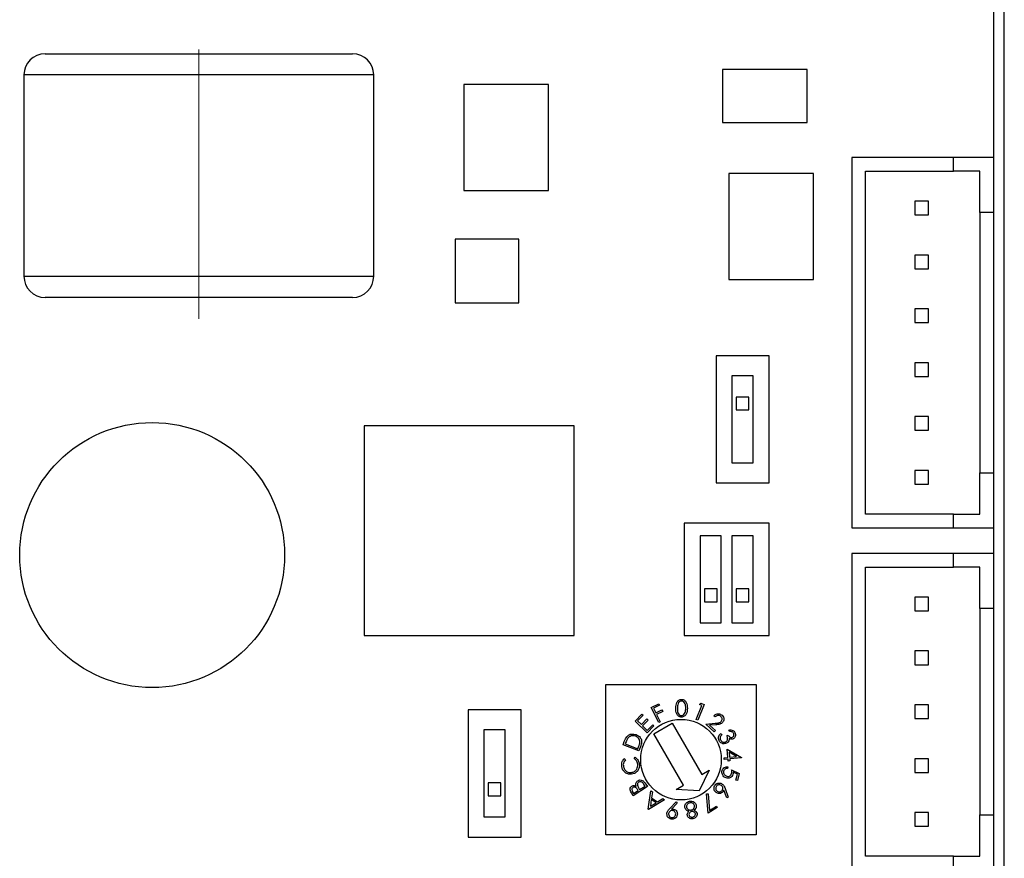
# Model space of a CAD drawing. Header units: millimetres. Extents: x 11 to 199, y 5 to 292.
# Tile 8 of 11: x 63 to 109, y 104 to 144. Entities that reach past the tile are written whole.
import ezdxf

# ---------------------------------------------------------------- set-up
doc = ezdxf.new("R2010")
doc.units = ezdxf.units.MM
doc.linetypes.add('CENTERX2', pattern=[20.32, 12.7, -2.54, 2.54, -2.54])
doc.layers.add('標註文字', color=5, linetype='Continuous')

msp = doc.modelspace()

# ---------------------------------------------------------------- linework, layer by layer
at = {"color": 7, "linetype": 'Continuous', "lineweight": 30}
for p, q in [((109.478, 18.95), (109.478, 164.95)), ((108.978, 137.51), (108.978, 147.55)), ((64.228, 142.4), (78.728, 142.4)), ((63.228, 141.4), (63.228, 131.9)), ((79.728, 131.9), (79.728, 141.4)), ((100.178, 141.65), (96.178, 141.65)), ((96.178, 141.65), (96.178, 139.15)), ((100.178, 139.15), (100.178, 141.65)), ((83.978, 140.95), (83.978, 135.95)), ((87.978, 140.95), (83.978, 140.95)), ((87.978, 135.95), (87.978, 140.95)), ((96.178, 139.15), (100.178, 139.15)), ((102.278, 137.51), (102.278, 120.03)), ((107.078, 137.51), (102.278, 137.51)), ((108.978, 137.51), (107.078, 137.51)), ((107.078, 136.86), (107.078, 137.51)), ((108.978, 134.91), (108.978, 137.51)), ((96.478, 136.75), (96.478, 131.75)), ((100.478, 136.75), (96.478, 136.75)), ((100.478, 131.75), (100.478, 136.75)), ((102.928, 120.68), (102.928, 136.86)), ((102.928, 136.86), (107.078, 136.86)), ((108.328, 136.86), (107.078, 136.86)), ((108.328, 134.91), (108.328, 136.86)), ((83.978, 135.95), (87.978, 135.95)), ((105.253, 135.445), (105.253, 134.795)), ((105.903, 135.445), (105.253, 135.445)), ((105.903, 134.795), (105.903, 135.445)), ((105.253, 134.795), (105.903, 134.795)), ((108.978, 134.91), (108.328, 134.91)), ((108.328, 134.91), (108.328, 122.63)), ((108.978, 122.63), (108.978, 134.91)), ((86.578, 133.65), (83.578, 133.65)), ((83.578, 133.65), (83.578, 130.65)), ((86.578, 130.65), (86.578, 133.65)), ((105.253, 132.905), (105.253, 132.255)), ((105.903, 132.905), (105.253, 132.905)), ((105.903, 132.255), (105.903, 132.905)), ((105.253, 132.255), (105.903, 132.255)), ((96.478, 131.75), (100.478, 131.75)), ((78.728, 130.9), (64.228, 130.9)), ((83.578, 130.65), (86.578, 130.65)), ((105.903, 130.365), (105.253, 130.365)), ((105.253, 130.365), (105.253, 129.715)), ((105.903, 129.715), (105.903, 130.365)), ((105.253, 129.715), (105.903, 129.715)), ((98.378, 128.15), (95.878, 128.15)), ((95.878, 128.15), (95.878, 122.15)), ((98.378, 122.15), (98.378, 128.15)), ((105.253, 127.825), (105.253, 127.175)), ((105.903, 127.825), (105.253, 127.825)), ((105.903, 127.175), (105.903, 127.825)), ((96.628, 127.2), (96.628, 123.1)), ((97.628, 127.2), (96.628, 127.2)), ((97.628, 123.1), (97.628, 127.2)), ((105.253, 127.175), (105.903, 127.175)), ((96.828, 126.2), (96.828, 125.6)), ((97.428, 126.2), (96.828, 126.2)), ((97.428, 125.6), (97.428, 126.2)), ((96.828, 125.6), (97.428, 125.6)), ((105.253, 125.285), (105.253, 124.635)), ((105.903, 125.285), (105.253, 125.285)), ((105.903, 124.635), (105.903, 125.285)), ((79.278, 124.85), (79.278, 114.95)), ((89.178, 124.85), (79.278, 124.85)), ((89.178, 114.95), (89.178, 124.85)), ((105.253, 124.635), (105.903, 124.635)), ((96.628, 123.1), (97.628, 123.1)), ((105.253, 122.745), (105.253, 122.095)), ((105.903, 122.745), (105.253, 122.745)), ((105.903, 122.095), (105.903, 122.745)), ((108.328, 120.68), (108.328, 122.63)), ((108.328, 122.63), (108.978, 122.63)), ((108.978, 120.03), (108.978, 122.63)), ((95.878, 122.15), (98.378, 122.15)), ((105.253, 122.095), (105.903, 122.095)), ((107.078, 120.68), (102.928, 120.68)), ((107.078, 120.03), (107.078, 120.68)), ((107.078, 120.68), (108.328, 120.68)), ((94.378, 120.25), (94.378, 114.95)), ((98.378, 120.25), (94.378, 120.25)), ((98.378, 114.95), (98.378, 120.25)), ((102.278, 120.03), (107.078, 120.03)), ((107.078, 120.03), (108.978, 120.03)), ((108.978, 118.83), (108.978, 120.03)), ((96.128, 119.65), (95.128, 119.65)), ((95.128, 119.65), (95.128, 115.55)), ((96.128, 115.55), (96.128, 119.65)), ((97.628, 119.65), (96.628, 119.65)), ((96.628, 119.65), (96.628, 115.55)), ((97.628, 115.55), (97.628, 119.65)), ((102.278, 118.83), (102.278, 103.89)), ((107.078, 118.83), (102.278, 118.83)), ((107.078, 118.18), (107.078, 118.83)), ((108.978, 118.83), (107.078, 118.83)), ((108.978, 116.23), (108.978, 118.83)), ((102.928, 104.54), (102.928, 118.18)), ((102.928, 118.18), (107.078, 118.18)), ((108.328, 118.18), (107.078, 118.18)), ((108.328, 116.23), (108.328, 118.18)), ((95.328, 117.15), (95.328, 116.55)), ((95.928, 117.15), (95.328, 117.15)), ((95.928, 116.55), (95.928, 117.15)), ((97.428, 117.15), (96.828, 117.15)), ((96.828, 117.15), (96.828, 116.55)), ((97.428, 116.55), (97.428, 117.15)), ((105.903, 116.765), (105.253, 116.765)), ((105.253, 116.765), (105.253, 116.115)), ((105.903, 116.115), (105.903, 116.765)), ((95.328, 116.55), (95.928, 116.55)), ((96.828, 116.55), (97.428, 116.55)), ((108.978, 116.23), (108.328, 116.23)), ((108.328, 116.23), (108.328, 106.49)), ((108.978, 106.49), (108.978, 116.23)), ((105.253, 116.115), (105.903, 116.115)), ((95.128, 115.55), (96.128, 115.55)), ((96.628, 115.55), (97.628, 115.55)), ((79.278, 114.95), (89.178, 114.95)), ((94.378, 114.95), (98.378, 114.95)), ((105.253, 114.225), (105.253, 113.575)), ((105.903, 114.225), (105.253, 114.225)), ((105.903, 113.575), (105.903, 114.225)), ((105.253, 113.575), (105.903, 113.575)), ((90.678, 105.55), (90.678, 112.65)), ((90.678, 112.65), (97.778, 112.65)), ((97.778, 112.65), (97.778, 105.55)), ((92.823, 111.562), (93.181, 111.739)), ((93.176, 110.848), (92.823, 111.562)), ((93.216, 111.669), (92.929, 111.527)), ((92.929, 111.527), (93.039, 111.304)), ((93.181, 111.739), (93.216, 111.669)), ((94.949, 110.994), (95.212, 111.659)), ((95.314, 111.702), (95.023, 110.965)), ((95.097, 111.705), (95.169, 111.759)), ((95.212, 111.659), (95.097, 111.705)), ((95.169, 111.759), (95.314, 111.702)), ((105.253, 111.685), (105.253, 111.035)), ((105.903, 111.685), (105.253, 111.685)), ((105.903, 111.035), (105.903, 111.685)), ((84.178, 111.45), (84.178, 105.45)), ((86.678, 111.45), (84.178, 111.45)), ((86.678, 105.45), (86.678, 111.45)), ((92.067, 110.922), (92.383, 111.247)), ((92.439, 111.193), (92.178, 110.924)), ((92.355, 110.752), (92.614, 111.018)), ((92.383, 111.247), (92.439, 111.193)), ((92.614, 111.018), (92.669, 110.964)), ((93.039, 111.304), (93.326, 111.446)), ((93.361, 111.375), (93.074, 111.233)), ((93.074, 111.233), (93.247, 110.883)), ((93.326, 111.446), (93.361, 111.375)), ((95.838, 111.119), (95.782, 111.17)), ((105.253, 111.035), (105.903, 111.035)), ((92.634, 110.37), (92.067, 110.922)), ((92.178, 110.924), (92.355, 110.752)), ((92.669, 110.964), (92.411, 110.698)), ((92.411, 110.698), (92.633, 110.481)), ((92.633, 110.481), (92.892, 110.747)), ((92.948, 110.693), (92.634, 110.37)), ((92.892, 110.747), (92.948, 110.693)), ((92.945, 110.322), (93.811, 110.822)), ((93.247, 110.883), (93.176, 110.848)), ((93.811, 110.822), (95.211, 108.398)), ((95.023, 110.965), (94.949, 110.994)), ((95.397, 110.778), (95.845, 110.815)), ((95.797, 110.412), (95.397, 110.778)), ((95.869, 110.742), (95.577, 110.718)), ((95.577, 110.718), (95.849, 110.469)), ((84.928, 110.5), (84.928, 106.4)), ((85.928, 110.5), (84.928, 110.5)), ((85.928, 106.4), (85.928, 110.5)), ((94.345, 107.898), (92.945, 110.322)), ((95.849, 110.469), (95.797, 110.412)), ((96.115, 110.339), (96.149, 110.269)), ((96.385, 110.226), (96.451, 110.259)), ((96.52, 110.42), (96.484, 110.493)), ((91.494, 109.795), (91.552, 109.95)), ((92.238, 109.516), (91.494, 109.795)), ((91.613, 109.892), (91.593, 109.839)), ((91.593, 109.839), (92.194, 109.613)), ((92.194, 109.613), (92.227, 109.699)), ((92.327, 109.752), (92.238, 109.516)), ((92.018, 109.146), (92.057, 109.214)), ((96.256, 109.19), (96.441, 109.208)), ((96.264, 109.111), (96.256, 109.19)), ((96.441, 109.208), (96.404, 109.588)), ((96.404, 109.588), (97.078, 109.205)), ((96.849, 109.247), (96.495, 109.449)), ((96.495, 109.449), (96.517, 109.215)), ((96.517, 109.215), (96.849, 109.247)), ((97.079, 109.189), (96.525, 109.136)), ((97.078, 109.205), (97.079, 109.189)), ((91.552, 109.15), (91.608, 109.094)), ((96.448, 109.128), (96.264, 109.111)), ((96.437, 108.758), (96.415, 108.68)), ((96.458, 109.032), (96.448, 109.128)), ((96.534, 109.039), (96.458, 109.032)), ((96.525, 109.136), (96.534, 109.039)), ((105.253, 109.145), (105.253, 108.495)), ((105.903, 109.145), (105.253, 109.145)), ((105.903, 108.495), (105.903, 109.145)), ((95.557, 108.598), (95.078, 107.628)), ((95.211, 108.398), (95.557, 108.598)), ((96.615, 108.624), (96.976, 108.448)), ((96.887, 108.409), (96.688, 108.505)), ((96.811, 108.136), (96.887, 108.409)), ((96.976, 108.448), (96.884, 108.116)), ((105.253, 108.495), (105.903, 108.495)), ((85.128, 108), (85.128, 107.4)), ((85.728, 108), (85.128, 108)), ((85.728, 107.4), (85.728, 108)), ((92.639, 107.826), (91.968, 107.398)), ((92.274, 107.686), (92.531, 107.85)), ((92.531, 107.85), (92.478, 107.933)), ((92.521, 108.01), (92.639, 107.826)), ((93.999, 107.698), (94.345, 107.898)), ((96.884, 108.116), (96.811, 108.136)), ((85.128, 107.4), (85.728, 107.4)), ((91.968, 107.398), (91.884, 107.53)), ((91.942, 107.582), (91.992, 107.505)), ((91.992, 107.505), (92.206, 107.642)), ((92.206, 107.642), (92.182, 107.681)), ((92.25, 107.723), (92.274, 107.686)), ((92.679, 106.765), (92.806, 107.631)), ((92.806, 107.631), (92.877, 107.584)), ((92.877, 107.584), (92.838, 107.298)), ((95.078, 107.628), (93.999, 107.698)), ((95.431, 107.487), (95.504, 107.494)), ((95.51, 106.571), (95.431, 107.487)), ((95.504, 107.494), (95.574, 106.701)), ((96.381, 107.299), (96.246, 107.666)), ((96.308, 107.736), (96.454, 107.327)), ((96.454, 107.327), (96.381, 107.299)), ((93.444, 107.211), (92.696, 106.754)), ((92.825, 107.214), (92.78, 106.9)), ((92.78, 106.9), (93.052, 107.065)), ((93.052, 107.065), (92.825, 107.214)), ((92.838, 107.298), (93.124, 107.11)), ((93.124, 107.11), (93.37, 107.26)), ((93.37, 107.26), (93.444, 107.211)), ((93.693, 106.788), (93.991, 107.105)), ((94.049, 107.053), (93.783, 106.765)), ((93.991, 107.105), (94.049, 107.053)), ((95.936, 106.842), (95.51, 106.571)), ((95.574, 106.701), (95.895, 106.906)), ((95.895, 106.906), (95.936, 106.842)), ((84.928, 106.4), (85.928, 106.4)), ((92.696, 106.754), (92.679, 106.765)), ((105.253, 106.605), (105.253, 105.955)), ((105.903, 106.605), (105.253, 106.605)), ((105.903, 105.955), (105.903, 106.605)), ((108.328, 104.54), (108.328, 106.49)), ((108.328, 106.49), (108.978, 106.49)), ((108.978, 103.89), (108.978, 106.49)), ((105.253, 105.955), (105.903, 105.955)), ((84.178, 105.45), (86.678, 105.45)), ((97.778, 105.55), (90.678, 105.55)), ((107.078, 104.54), (102.928, 104.54)), ((107.078, 103.89), (107.078, 104.54)), ((107.078, 104.54), (108.328, 104.54))]:
    msp.add_line(p, q, dxfattribs=at)
at = {"color": 8, "linetype": 'Continuous', "lineweight": 30}
for p, q in [((79.728, 141.4), (63.228, 141.4)), ((63.228, 131.9), (79.728, 131.9))]:
    msp.add_line(p, q, dxfattribs=at)
at = {"color": 7, "linetype": 'Continuous', "lineweight": 30}
for centre, radius in [((69.278, 118.75), 6.25), ((94.228, 109.1), 1.9)]:
    msp.add_circle(centre, radius, dxfattribs=at)
for centre, start, end in [((64.228, 141.4), 90, 180), ((78.728, 141.4), 0, 90), ((64.228, 131.9), 180, 270), ((78.728, 131.9), 270, 0)]:
    msp.add_arc(centre, 1, start, end, dxfattribs=at)
for points, knots in [([(93.982, 111.527), (93.986, 111.623), (93.991, 111.765), (94.099, 111.897), (94.184, 111.938), (94.23, 111.941), (94.254, 111.943)], [0, 0, 0, 0, 0.499703, 0.748889, 0.874446, 1, 1, 1, 1]), ([(93.982, 111.527), (93.986, 111.623), (93.991, 111.765), (94.099, 111.897), (94.184, 111.938), (94.23, 111.941), (94.254, 111.943)], [0, 0, 0, 0, 0.499703, 0.748889, 0.874446, 1, 1, 1, 1]), ([(94.245, 111.107), (94.222, 111.109), (94.175, 111.113), (94.091, 111.156), (93.987, 111.29), (93.984, 111.432), (93.982, 111.527)], [0, 0, 0, 0, 0.1256083, 0.2511763, 0.5003204, 1, 1, 1, 1]), ([(94.245, 111.107), (94.222, 111.109), (94.175, 111.113), (94.091, 111.156), (93.987, 111.29), (93.984, 111.432), (93.982, 111.527)], [0, 0, 0, 0, 0.1256083, 0.2511763, 0.5003204, 1, 1, 1, 1]), ([(94.256, 111.867), (94.237, 111.865), (94.2, 111.861), (94.135, 111.824), (94.061, 111.712), (94.059, 111.6), (94.057, 111.525)], [0, 0, 0, 0, 0.1252663, 0.250689, 0.4995635, 1, 1, 1, 1]), ([(94.256, 111.867), (94.237, 111.865), (94.2, 111.861), (94.135, 111.824), (94.061, 111.712), (94.059, 111.6), (94.057, 111.525)], [0, 0, 0, 0, 0.1252663, 0.250689, 0.4995635, 1, 1, 1, 1]), ([(94.057, 111.525), (94.057, 111.45), (94.056, 111.338), (94.129, 111.225), (94.193, 111.186), (94.23, 111.181), (94.248, 111.179)], [0, 0, 0, 0, 0.5004133, 0.7492248, 0.8747094, 1, 1, 1, 1]), ([(94.057, 111.525), (94.057, 111.45), (94.056, 111.338), (94.129, 111.225), (94.193, 111.186), (94.23, 111.181), (94.248, 111.179)], [0, 0, 0, 0, 0.5004133, 0.7492248, 0.8747094, 1, 1, 1, 1]), ([(94.525, 111.522), (94.52, 111.426), (94.511, 111.283), (94.401, 111.152), (94.315, 111.112), (94.268, 111.109), (94.245, 111.107)], [0, 0, 0, 0, 0.499377, 0.748755, 0.87438, 1, 1, 1, 1]), ([(94.525, 111.522), (94.52, 111.426), (94.511, 111.283), (94.401, 111.152), (94.315, 111.112), (94.268, 111.109), (94.245, 111.107)], [0, 0, 0, 0, 0.499377, 0.748755, 0.87438, 1, 1, 1, 1]), ([(94.254, 111.943), (94.277, 111.941), (94.324, 111.936), (94.409, 111.894), (94.516, 111.761), (94.521, 111.617), (94.525, 111.522)], [0, 0, 0, 0, 0.1256667, 0.2512591, 0.5006522, 1, 1, 1, 1]), ([(94.254, 111.943), (94.277, 111.941), (94.324, 111.936), (94.409, 111.894), (94.516, 111.761), (94.521, 111.617), (94.525, 111.522)], [0, 0, 0, 0, 0.1256667, 0.2512591, 0.5006522, 1, 1, 1, 1]), ([(94.45, 111.521), (94.448, 111.595), (94.445, 111.707), (94.375, 111.82), (94.311, 111.86), (94.274, 111.865), (94.256, 111.867)], [0, 0, 0, 0, 0.500236, 0.7492684, 0.874746, 1, 1, 1, 1]), ([(94.45, 111.521), (94.448, 111.595), (94.445, 111.707), (94.375, 111.82), (94.311, 111.86), (94.274, 111.865), (94.256, 111.867)], [0, 0, 0, 0, 0.500236, 0.7492684, 0.874746, 1, 1, 1, 1]), ([(94.419, 111.317), (94.429, 111.354), (94.447, 111.421), (94.45, 111.49), (94.45, 111.521)], [0, 0, 0, 0, 0.55963, 1, 1, 1, 1]), ([(94.419, 111.317), (94.429, 111.354), (94.447, 111.421), (94.45, 111.49), (94.45, 111.521)], [0, 0, 0, 0, 0.55963, 1, 1, 1, 1]), ([(94.248, 111.179), (94.27, 111.182), (94.314, 111.187), (94.38, 111.234), (94.404, 111.285), (94.419, 111.317)], [0, 0, 0, 0, 0.280097, 0.560676, 1, 1, 1, 1]), ([(94.248, 111.179), (94.27, 111.182), (94.314, 111.187), (94.38, 111.234), (94.404, 111.285), (94.419, 111.317)], [0, 0, 0, 0, 0.280097, 0.560676, 1, 1, 1, 1]), ([(95.782, 111.17), (95.812, 111.196), (95.873, 111.248), (95.985, 111.267), (96.087, 111.247), (96.136, 111.209), (96.161, 111.19)], [0, 0, 0, 0, 0.280002, 0.559513, 0.779659, 1, 1, 1, 1]), ([(95.782, 111.17), (95.812, 111.196), (95.873, 111.248), (95.985, 111.267), (96.087, 111.247), (96.136, 111.209), (96.161, 111.19)], [0, 0, 0, 0, 0.280002, 0.559513, 0.779659, 1, 1, 1, 1]), ([(96.106, 111.137), (96.084, 111.153), (96.038, 111.187), (95.956, 111.188), (95.889, 111.161), (95.855, 111.133), (95.838, 111.119)], [0, 0, 0, 0, 0.279455, 0.558566, 0.779035, 1, 1, 1, 1]), ([(96.106, 111.137), (96.084, 111.153), (96.038, 111.187), (95.956, 111.188), (95.889, 111.161), (95.855, 111.133), (95.838, 111.119)], [0, 0, 0, 0, 0.279455, 0.558566, 0.779035, 1, 1, 1, 1]), ([(96.123, 110.898), (96.137, 110.919), (96.166, 110.96), (96.167, 111.032), (96.147, 111.094), (96.12, 111.122), (96.106, 111.137)], [0, 0, 0, 0, 0.279184, 0.55903, 0.779409, 1, 1, 1, 1]), ([(96.123, 110.898), (96.137, 110.919), (96.166, 110.96), (96.167, 111.032), (96.147, 111.094), (96.12, 111.122), (96.106, 111.137)], [0, 0, 0, 0, 0.279184, 0.55903, 0.779409, 1, 1, 1, 1]), ([(96.161, 111.19), (96.185, 111.163), (96.234, 111.109), (96.25, 111.007), (96.233, 110.915), (96.199, 110.869), (96.181, 110.847)], [0, 0, 0, 0, 0.280003, 0.559259, 0.779609, 1, 1, 1, 1]), ([(96.161, 111.19), (96.185, 111.163), (96.234, 111.109), (96.25, 111.007), (96.233, 110.915), (96.199, 110.869), (96.181, 110.847)], [0, 0, 0, 0, 0.280003, 0.559259, 0.779609, 1, 1, 1, 1]), ([(95.845, 110.815), (95.879, 110.818), (95.934, 110.823), (96.01, 110.835), (96.074, 110.854), (96.107, 110.884), (96.123, 110.898)], [0, 0, 0, 0, 0.340517, 0.560791, 0.780533, 1, 1, 1, 1]), ([(95.845, 110.815), (95.879, 110.818), (95.934, 110.823), (96.01, 110.835), (96.074, 110.854), (96.107, 110.884), (96.123, 110.898)], [0, 0, 0, 0, 0.340517, 0.560791, 0.780533, 1, 1, 1, 1]), ([(96.181, 110.847), (96.152, 110.822), (96.103, 110.78), (96.017, 110.76), (95.943, 110.749), (95.894, 110.744), (95.869, 110.742)], [0, 0, 0, 0, 0.33846, 0.55879, 0.779369, 1, 1, 1, 1]), ([(96.181, 110.847), (96.152, 110.822), (96.103, 110.78), (96.017, 110.76), (95.943, 110.749), (95.894, 110.744), (95.869, 110.742)], [0, 0, 0, 0, 0.33846, 0.55879, 0.779369, 1, 1, 1, 1]), ([(91.552, 109.95), (91.569, 109.995), (91.6, 110.077), (91.649, 110.15), (91.67, 110.182)], [0, 0, 0, 0, 0.560441, 1, 1, 1, 1]), ([(91.552, 109.95), (91.569, 109.995), (91.6, 110.077), (91.649, 110.15), (91.67, 110.182)], [0, 0, 0, 0, 0.560441, 1, 1, 1, 1]), ([(91.721, 110.114), (91.697, 110.074), (91.655, 110.003), (91.626, 109.926), (91.613, 109.892)], [0, 0, 0, 0, 0.559532, 1, 1, 1, 1]), ([(91.721, 110.114), (91.697, 110.074), (91.655, 110.003), (91.626, 109.926), (91.613, 109.892)], [0, 0, 0, 0, 0.559532, 1, 1, 1, 1]), ([(91.67, 110.182), (91.702, 110.213), (91.767, 110.277), (91.928, 110.325), (92.042, 110.296), (92.111, 110.279)], [0, 0, 0, 0, 0.280445, 0.560901, 1, 1, 1, 1]), ([(91.67, 110.182), (91.702, 110.213), (91.767, 110.277), (91.928, 110.325), (92.042, 110.296), (92.111, 110.279)], [0, 0, 0, 0, 0.280445, 0.560901, 1, 1, 1, 1]), ([(92.084, 110.203), (92.047, 110.214), (91.975, 110.235), (91.869, 110.223), (91.78, 110.18), (91.74, 110.136), (91.721, 110.114)], [0, 0, 0, 0, 0.280219, 0.559832, 0.779825, 1, 1, 1, 1]), ([(92.084, 110.203), (92.047, 110.214), (91.975, 110.235), (91.869, 110.223), (91.78, 110.18), (91.74, 110.136), (91.721, 110.114)], [0, 0, 0, 0, 0.280219, 0.559832, 0.779825, 1, 1, 1, 1]), ([(92.288, 109.921), (92.286, 109.956), (92.282, 110.026), (92.214, 110.137), (92.133, 110.178), (92.084, 110.203)], [0, 0, 0, 0, 0.2804674, 0.5609266, 1, 1, 1, 1]), ([(92.288, 109.921), (92.286, 109.956), (92.282, 110.026), (92.214, 110.137), (92.133, 110.178), (92.084, 110.203)], [0, 0, 0, 0, 0.2804674, 0.5609266, 1, 1, 1, 1]), ([(92.111, 110.279), (92.166, 110.252), (92.274, 110.198), (92.369, 110.046), (92.373, 109.887), (92.342, 109.797), (92.327, 109.752)], [0, 0, 0, 0, 0.279991, 0.559031, 0.778796, 1, 1, 1, 1]), ([(92.111, 110.279), (92.166, 110.252), (92.274, 110.198), (92.369, 110.046), (92.373, 109.887), (92.342, 109.797), (92.327, 109.752)], [0, 0, 0, 0, 0.279991, 0.559031, 0.778796, 1, 1, 1, 1]), ([(96.022, 110), (96.009, 110.034), (95.982, 110.101), (95.999, 110.205), (96.049, 110.284), (96.093, 110.32), (96.115, 110.339)], [0, 0, 0, 0, 0.279855, 0.558964, 0.779245, 1, 1, 1, 1]), ([(96.022, 110), (96.009, 110.034), (95.982, 110.101), (95.999, 110.205), (96.049, 110.284), (96.093, 110.32), (96.115, 110.339)], [0, 0, 0, 0, 0.279855, 0.558964, 0.779245, 1, 1, 1, 1]), ([(96.075, 110.166), (96.072, 110.14), (96.065, 110.094), (96.084, 110.052), (96.092, 110.033)], [0, 0, 0, 0, 0.558667, 1, 1, 1, 1]), ([(96.075, 110.166), (96.072, 110.14), (96.065, 110.094), (96.084, 110.052), (96.092, 110.033)], [0, 0, 0, 0, 0.558667, 1, 1, 1, 1]), ([(96.149, 110.269), (96.132, 110.252), (96.1, 110.223), (96.083, 110.183), (96.075, 110.166)], [0, 0, 0, 0, 0.560692, 1, 1, 1, 1]), ([(96.149, 110.269), (96.132, 110.252), (96.1, 110.223), (96.083, 110.183), (96.075, 110.166)], [0, 0, 0, 0, 0.560692, 1, 1, 1, 1]), ([(96.334, 109.939), (96.351, 109.95), (96.385, 109.973), (96.417, 110.027), (96.432, 110.116), (96.405, 110.181), (96.385, 110.226)], [0, 0, 0, 0, 0.186672, 0.373544, 0.560286, 1, 1, 1, 1]), ([(96.334, 109.939), (96.351, 109.95), (96.385, 109.973), (96.417, 110.027), (96.432, 110.116), (96.405, 110.181), (96.385, 110.226)], [0, 0, 0, 0, 0.186672, 0.373544, 0.560286, 1, 1, 1, 1]), ([(96.451, 110.259), (96.463, 110.238), (96.487, 110.197), (96.539, 110.154), (96.599, 110.134), (96.635, 110.146), (96.653, 110.152)], [0, 0, 0, 0, 0.280943, 0.56141, 0.7808, 1, 1, 1, 1]), ([(96.451, 110.259), (96.463, 110.238), (96.487, 110.197), (96.539, 110.154), (96.599, 110.134), (96.635, 110.146), (96.653, 110.152)], [0, 0, 0, 0, 0.280943, 0.56141, 0.7808, 1, 1, 1, 1]), ([(96.498, 110.097), (96.498, 110.074), (96.499, 110.035), (96.485, 109.998), (96.479, 109.982)], [0, 0, 0, 0, 0.559869, 1, 1, 1, 1]), ([(96.498, 110.097), (96.498, 110.074), (96.499, 110.035), (96.485, 109.998), (96.479, 109.982)], [0, 0, 0, 0, 0.559869, 1, 1, 1, 1]), ([(96.484, 110.493), (96.515, 110.499), (96.578, 110.51), (96.665, 110.487), (96.733, 110.44), (96.759, 110.397), (96.772, 110.376)], [0, 0, 0, 0, 0.280348, 0.559767, 0.779802, 1, 1, 1, 1]), ([(96.484, 110.493), (96.515, 110.499), (96.578, 110.51), (96.665, 110.487), (96.733, 110.44), (96.759, 110.397), (96.772, 110.376)], [0, 0, 0, 0, 0.280348, 0.559767, 0.779802, 1, 1, 1, 1]), ([(96.69, 110.078), (96.672, 110.071), (96.637, 110.057), (96.567, 110.059), (96.524, 110.082), (96.498, 110.097)], [0, 0, 0, 0, 0.280341, 0.560485, 1, 1, 1, 1]), ([(96.69, 110.078), (96.672, 110.071), (96.637, 110.057), (96.567, 110.059), (96.524, 110.082), (96.498, 110.097)], [0, 0, 0, 0, 0.280341, 0.560485, 1, 1, 1, 1]), ([(96.703, 110.341), (96.692, 110.358), (96.67, 110.392), (96.604, 110.425), (96.552, 110.422), (96.52, 110.42)], [0, 0, 0, 0, 0.28009, 0.559621, 1, 1, 1, 1]), ([(96.703, 110.341), (96.692, 110.358), (96.67, 110.392), (96.604, 110.425), (96.552, 110.422), (96.52, 110.42)], [0, 0, 0, 0, 0.28009, 0.559621, 1, 1, 1, 1]), ([(96.653, 110.152), (96.67, 110.164), (96.704, 110.188), (96.722, 110.244), (96.721, 110.297), (96.709, 110.326), (96.703, 110.341)], [0, 0, 0, 0, 0.2787458, 0.5586075, 0.779109, 1, 1, 1, 1]), ([(96.653, 110.152), (96.67, 110.164), (96.704, 110.188), (96.722, 110.244), (96.721, 110.297), (96.709, 110.326), (96.703, 110.341)], [0, 0, 0, 0, 0.2787458, 0.5586075, 0.779109, 1, 1, 1, 1]), ([(96.772, 110.376), (96.783, 110.345), (96.805, 110.285), (96.794, 110.194), (96.753, 110.12), (96.711, 110.092), (96.69, 110.078)], [0, 0, 0, 0, 0.2800243, 0.5598237, 0.7800772, 1, 1, 1, 1]), ([(96.772, 110.376), (96.783, 110.345), (96.805, 110.285), (96.794, 110.194), (96.753, 110.12), (96.711, 110.092), (96.69, 110.078)], [0, 0, 0, 0, 0.2800243, 0.5598237, 0.7800772, 1, 1, 1, 1]), ([(92.227, 109.699), (92.242, 109.74), (92.269, 109.812), (92.282, 109.887), (92.288, 109.921)], [0, 0, 0, 0, 0.5603895, 1, 1, 1, 1]), ([(92.227, 109.699), (92.242, 109.74), (92.269, 109.812), (92.282, 109.887), (92.288, 109.921)], [0, 0, 0, 0, 0.5603895, 1, 1, 1, 1]), ([(96.375, 109.872), (96.337, 109.859), (96.263, 109.834), (96.153, 109.861), (96.07, 109.92), (96.038, 109.973), (96.022, 110)], [0, 0, 0, 0, 0.279435, 0.558843, 0.779281, 1, 1, 1, 1]), ([(96.375, 109.872), (96.337, 109.859), (96.263, 109.834), (96.153, 109.861), (96.07, 109.92), (96.038, 109.973), (96.022, 110)], [0, 0, 0, 0, 0.279435, 0.558843, 0.779281, 1, 1, 1, 1]), ([(96.092, 110.033), (96.106, 110.01), (96.134, 109.963), (96.203, 109.927), (96.274, 109.917), (96.314, 109.932), (96.334, 109.939)], [0, 0, 0, 0, 0.280283, 0.559586, 0.779883, 1, 1, 1, 1]), ([(96.092, 110.033), (96.106, 110.01), (96.134, 109.963), (96.203, 109.927), (96.274, 109.917), (96.314, 109.932), (96.334, 109.939)], [0, 0, 0, 0, 0.280283, 0.559586, 0.779883, 1, 1, 1, 1]), ([(96.479, 109.982), (96.465, 109.956), (96.439, 109.91), (96.395, 109.883), (96.375, 109.872)], [0, 0, 0, 0, 0.559522, 1, 1, 1, 1]), ([(96.479, 109.982), (96.465, 109.956), (96.439, 109.91), (96.395, 109.883), (96.375, 109.872)], [0, 0, 0, 0, 0.559522, 1, 1, 1, 1]), ([(92.057, 109.214), (92.087, 109.193), (92.147, 109.15), (92.225, 109.04), (92.246, 108.947), (92.258, 108.89)], [0, 0, 0, 0, 0.280269, 0.560614, 1, 1, 1, 1]), ([(92.057, 109.214), (92.087, 109.193), (92.147, 109.15), (92.225, 109.04), (92.246, 108.947), (92.258, 108.89)], [0, 0, 0, 0, 0.280269, 0.560614, 1, 1, 1, 1]), ([(91.43, 108.783), (91.429, 108.86), (91.427, 108.998), (91.514, 109.103), (91.552, 109.15)], [0, 0, 0, 0, 0.5595218, 1, 1, 1, 1]), ([(91.43, 108.783), (91.429, 108.86), (91.427, 108.998), (91.514, 109.103), (91.552, 109.15)], [0, 0, 0, 0, 0.5595218, 1, 1, 1, 1]), ([(91.894, 108.41), (91.831, 108.409), (91.706, 108.408), (91.556, 108.508), (91.46, 108.639), (91.44, 108.735), (91.43, 108.783)], [0, 0, 0, 0, 0.279491, 0.559093, 0.779392, 1, 1, 1, 1]), ([(91.894, 108.41), (91.831, 108.409), (91.706, 108.408), (91.556, 108.508), (91.46, 108.639), (91.44, 108.735), (91.43, 108.783)], [0, 0, 0, 0, 0.279491, 0.559093, 0.779392, 1, 1, 1, 1]), ([(91.608, 109.094), (91.584, 109.065), (91.544, 109.019), (91.514, 108.938), (91.502, 108.866), (91.506, 108.818), (91.508, 108.794)], [0, 0, 0, 0, 0.339375, 0.559506, 0.77975, 1, 1, 1, 1]), ([(91.608, 109.094), (91.584, 109.065), (91.544, 109.019), (91.514, 108.938), (91.502, 108.866), (91.506, 108.818), (91.508, 108.794)], [0, 0, 0, 0, 0.339375, 0.559506, 0.77975, 1, 1, 1, 1]), ([(91.508, 108.794), (91.52, 108.745), (91.545, 108.646), (91.648, 108.542), (91.771, 108.489), (91.851, 108.493), (91.891, 108.494)], [0, 0, 0, 0, 0.279743, 0.559353, 0.779588, 1, 1, 1, 1]), ([(91.508, 108.794), (91.52, 108.745), (91.545, 108.646), (91.648, 108.542), (91.771, 108.489), (91.851, 108.493), (91.891, 108.494)], [0, 0, 0, 0, 0.279743, 0.559353, 0.779588, 1, 1, 1, 1]), ([(91.891, 108.494), (91.941, 108.506), (92.041, 108.531), (92.141, 108.641), (92.19, 108.765), (92.185, 108.845), (92.183, 108.886)], [0, 0, 0, 0, 0.279589, 0.559098, 0.779392, 1, 1, 1, 1]), ([(91.891, 108.494), (91.941, 108.506), (92.041, 108.531), (92.141, 108.641), (92.19, 108.765), (92.185, 108.845), (92.183, 108.886)], [0, 0, 0, 0, 0.279589, 0.559098, 0.779392, 1, 1, 1, 1]), ([(92.183, 108.886), (92.168, 108.945), (92.141, 109.05), (92.056, 109.117), (92.018, 109.146)], [0, 0, 0, 0, 0.5587426, 1, 1, 1, 1]), ([(92.183, 108.886), (92.168, 108.945), (92.141, 109.05), (92.056, 109.117), (92.018, 109.146)], [0, 0, 0, 0, 0.5587426, 1, 1, 1, 1]), ([(92.258, 108.89), (92.261, 108.849), (92.266, 108.78), (92.245, 108.685), (92.213, 108.61), (92.179, 108.568), (92.162, 108.546)], [0, 0, 0, 0, 0.339846, 0.559923, 0.779936, 1, 1, 1, 1]), ([(92.258, 108.89), (92.261, 108.849), (92.266, 108.78), (92.245, 108.685), (92.213, 108.61), (92.179, 108.568), (92.162, 108.546)], [0, 0, 0, 0, 0.339846, 0.559923, 0.779936, 1, 1, 1, 1]), ([(96.167, 108.581), (96.179, 108.613), (96.203, 108.675), (96.277, 108.734), (96.358, 108.763), (96.41, 108.76), (96.437, 108.758)], [0, 0, 0, 0, 0.27988, 0.559321, 0.779555, 1, 1, 1, 1]), ([(96.167, 108.581), (96.179, 108.613), (96.203, 108.675), (96.277, 108.734), (96.358, 108.763), (96.41, 108.76), (96.437, 108.758)], [0, 0, 0, 0, 0.27988, 0.559321, 0.779555, 1, 1, 1, 1]), ([(92.162, 108.546), (92.119, 108.508), (92.041, 108.438), (91.939, 108.419), (91.894, 108.41)], [0, 0, 0, 0, 0.559035, 1, 1, 1, 1]), ([(92.162, 108.546), (92.119, 108.508), (92.041, 108.438), (91.939, 108.419), (91.894, 108.41)], [0, 0, 0, 0, 0.559035, 1, 1, 1, 1]), ([(96.362, 108.24), (96.323, 108.255), (96.246, 108.286), (96.173, 108.381), (96.148, 108.486), (96.161, 108.549), (96.167, 108.581)], [0, 0, 0, 0, 0.279896, 0.559328, 0.779416, 1, 1, 1, 1]), ([(96.362, 108.24), (96.323, 108.255), (96.246, 108.286), (96.173, 108.381), (96.148, 108.486), (96.161, 108.549), (96.167, 108.581)], [0, 0, 0, 0, 0.279896, 0.559328, 0.779416, 1, 1, 1, 1]), ([(96.237, 108.557), (96.233, 108.528), (96.225, 108.469), (96.265, 108.393), (96.321, 108.341), (96.365, 108.325), (96.387, 108.317)], [0, 0, 0, 0, 0.279064, 0.558819, 0.779268, 1, 1, 1, 1]), ([(96.237, 108.557), (96.233, 108.528), (96.225, 108.469), (96.265, 108.393), (96.321, 108.341), (96.365, 108.325), (96.387, 108.317)], [0, 0, 0, 0, 0.279064, 0.558819, 0.779268, 1, 1, 1, 1]), ([(96.415, 108.68), (96.392, 108.68), (96.348, 108.681), (96.293, 108.649), (96.255, 108.606), (96.243, 108.573), (96.237, 108.557)], [0, 0, 0, 0, 0.280158, 0.559275, 0.779641, 1, 1, 1, 1]), ([(96.415, 108.68), (96.392, 108.68), (96.348, 108.681), (96.293, 108.649), (96.255, 108.606), (96.243, 108.573), (96.237, 108.557)], [0, 0, 0, 0, 0.280158, 0.559275, 0.779641, 1, 1, 1, 1]), ([(96.678, 108.411), (96.664, 108.376), (96.636, 108.305), (96.545, 108.243), (96.449, 108.222), (96.391, 108.234), (96.362, 108.24)], [0, 0, 0, 0, 0.279642, 0.559006, 0.779299, 1, 1, 1, 1]), ([(96.678, 108.411), (96.664, 108.376), (96.636, 108.305), (96.545, 108.243), (96.449, 108.222), (96.391, 108.234), (96.362, 108.24)], [0, 0, 0, 0, 0.279642, 0.559006, 0.779299, 1, 1, 1, 1]), ([(96.387, 108.317), (96.414, 108.313), (96.468, 108.303), (96.541, 108.335), (96.59, 108.388), (96.604, 108.428), (96.611, 108.449)], [0, 0, 0, 0, 0.279883, 0.559004, 0.779183, 1, 1, 1, 1]), ([(96.387, 108.317), (96.414, 108.313), (96.468, 108.303), (96.541, 108.335), (96.59, 108.388), (96.604, 108.428), (96.611, 108.449)], [0, 0, 0, 0, 0.279883, 0.559004, 0.779183, 1, 1, 1, 1]), ([(96.611, 108.449), (96.616, 108.481), (96.625, 108.54), (96.618, 108.598), (96.615, 108.624)], [0, 0, 0, 0, 0.559297, 1, 1, 1, 1]), ([(96.611, 108.449), (96.616, 108.481), (96.625, 108.54), (96.618, 108.598), (96.615, 108.624)], [0, 0, 0, 0, 0.559297, 1, 1, 1, 1]), ([(96.688, 108.505), (96.688, 108.487), (96.688, 108.456), (96.681, 108.425), (96.678, 108.411)], [0, 0, 0, 0, 0.560044, 1, 1, 1, 1]), ([(96.688, 108.505), (96.688, 108.487), (96.688, 108.456), (96.681, 108.425), (96.678, 108.411)], [0, 0, 0, 0, 0.560044, 1, 1, 1, 1]), ([(91.884, 107.53), (91.866, 107.559), (91.831, 107.617), (91.815, 107.714), (91.848, 107.799), (91.889, 107.833), (91.91, 107.85)], [0, 0, 0, 0, 0.281409, 0.560132, 0.779994, 1, 1, 1, 1]), ([(91.884, 107.53), (91.866, 107.559), (91.831, 107.617), (91.815, 107.714), (91.848, 107.799), (91.889, 107.833), (91.91, 107.85)], [0, 0, 0, 0, 0.281409, 0.560132, 0.779994, 1, 1, 1, 1]), ([(91.955, 107.78), (91.94, 107.768), (91.917, 107.75), (91.904, 107.715), (91.898, 107.658), (91.923, 107.616), (91.942, 107.582)], [0, 0, 0, 0, 0.249814, 0.375485, 0.501215, 1, 1, 1, 1]), ([(91.955, 107.78), (91.94, 107.768), (91.917, 107.75), (91.904, 107.715), (91.898, 107.658), (91.923, 107.616), (91.942, 107.582)], [0, 0, 0, 0, 0.249814, 0.375485, 0.501215, 1, 1, 1, 1]), ([(91.91, 107.85), (91.927, 107.859), (91.961, 107.877), (92.032, 107.885), (92.078, 107.865), (92.106, 107.854)], [0, 0, 0, 0, 0.280656, 0.561248, 1, 1, 1, 1]), ([(91.91, 107.85), (91.927, 107.859), (91.961, 107.877), (92.032, 107.885), (92.078, 107.865), (92.106, 107.854)], [0, 0, 0, 0, 0.280656, 0.561248, 1, 1, 1, 1]), ([(92.182, 107.681), (92.156, 107.722), (92.123, 107.773), (92.057, 107.798), (92.009, 107.804), (91.977, 107.79), (91.955, 107.78)], [0, 0, 0, 0, 0.4993178, 0.6251, 0.7508883, 1, 1, 1, 1]), ([(92.182, 107.681), (92.156, 107.722), (92.123, 107.773), (92.057, 107.798), (92.009, 107.804), (91.977, 107.79), (91.955, 107.78)], [0, 0, 0, 0, 0.4993178, 0.6251, 0.7508883, 1, 1, 1, 1]), ([(92.106, 107.854), (92.1, 107.88), (92.089, 107.932), (92.104, 108.007), (92.139, 108.067), (92.173, 108.092), (92.189, 108.105)], [0, 0, 0, 0, 0.28054, 0.55978, 0.779821, 1, 1, 1, 1]), ([(92.106, 107.854), (92.1, 107.88), (92.089, 107.932), (92.104, 108.007), (92.139, 108.067), (92.173, 108.092), (92.189, 108.105)], [0, 0, 0, 0, 0.28054, 0.55978, 0.779821, 1, 1, 1, 1]), ([(92.235, 108.036), (92.22, 108.023), (92.189, 107.998), (92.163, 107.928), (92.175, 107.878), (92.182, 107.848)], [0, 0, 0, 0, 0.280369, 0.560843, 1, 1, 1, 1]), ([(92.235, 108.036), (92.22, 108.023), (92.189, 107.998), (92.163, 107.928), (92.175, 107.878), (92.182, 107.848)], [0, 0, 0, 0, 0.280369, 0.560843, 1, 1, 1, 1]), ([(92.182, 107.848), (92.193, 107.824), (92.213, 107.781), (92.239, 107.741), (92.25, 107.723)], [0, 0, 0, 0, 0.559678, 1, 1, 1, 1]), ([(92.182, 107.848), (92.193, 107.824), (92.213, 107.781), (92.239, 107.741), (92.25, 107.723)], [0, 0, 0, 0, 0.559678, 1, 1, 1, 1]), ([(92.189, 108.105), (92.222, 108.12), (92.289, 108.151), (92.392, 108.131), (92.471, 108.079), (92.504, 108.033), (92.521, 108.01)], [0, 0, 0, 0, 0.279153, 0.55863, 0.779047, 1, 1, 1, 1]), ([(92.189, 108.105), (92.222, 108.12), (92.289, 108.151), (92.392, 108.131), (92.471, 108.079), (92.504, 108.033), (92.521, 108.01)], [0, 0, 0, 0, 0.279153, 0.55863, 0.779047, 1, 1, 1, 1]), ([(92.478, 107.933), (92.45, 107.975), (92.408, 108.04), (92.305, 108.066), (92.258, 108.046), (92.235, 108.036)], [0, 0, 0, 0, 0.499964, 0.750227, 1, 1, 1, 1]), ([(92.478, 107.933), (92.45, 107.975), (92.408, 108.04), (92.305, 108.066), (92.258, 108.046), (92.235, 108.036)], [0, 0, 0, 0, 0.499964, 0.750227, 1, 1, 1, 1]), ([(95.884, 107.551), (95.857, 107.576), (95.803, 107.626), (95.778, 107.729), (95.79, 107.824), (95.82, 107.873), (95.835, 107.897)], [0, 0, 0, 0, 0.279656, 0.559011, 0.779491, 1, 1, 1, 1]), ([(95.884, 107.551), (95.857, 107.576), (95.803, 107.626), (95.778, 107.729), (95.79, 107.824), (95.82, 107.873), (95.835, 107.897)], [0, 0, 0, 0, 0.279656, 0.559011, 0.779491, 1, 1, 1, 1]), ([(95.835, 107.897), (95.86, 107.924), (95.909, 107.976), (96.009, 108.002), (96.102, 107.99), (96.15, 107.961), (96.175, 107.947)], [0, 0, 0, 0, 0.279646, 0.559059, 0.779525, 1, 1, 1, 1]), ([(95.835, 107.897), (95.86, 107.924), (95.909, 107.976), (96.009, 108.002), (96.102, 107.99), (96.15, 107.961), (96.175, 107.947)], [0, 0, 0, 0, 0.279646, 0.559059, 0.779525, 1, 1, 1, 1]), ([(95.895, 107.849), (95.883, 107.827), (95.858, 107.784), (95.862, 107.713), (95.886, 107.653), (95.916, 107.627), (95.93, 107.614)], [0, 0, 0, 0, 0.279538, 0.559263, 0.779607, 1, 1, 1, 1]), ([(95.895, 107.849), (95.883, 107.827), (95.858, 107.784), (95.862, 107.713), (95.886, 107.653), (95.916, 107.627), (95.93, 107.614)], [0, 0, 0, 0, 0.279538, 0.559263, 0.779607, 1, 1, 1, 1]), ([(96.129, 107.884), (96.108, 107.896), (96.065, 107.921), (95.994, 107.917), (95.934, 107.893), (95.908, 107.863), (95.895, 107.849)], [0, 0, 0, 0, 0.2795561, 0.5593275, 0.7796456, 1, 1, 1, 1]), ([(96.129, 107.884), (96.108, 107.896), (96.065, 107.921), (95.994, 107.917), (95.934, 107.893), (95.908, 107.863), (95.895, 107.849)], [0, 0, 0, 0, 0.2795561, 0.5593275, 0.7796456, 1, 1, 1, 1]), ([(96.165, 107.649), (96.177, 107.671), (96.202, 107.714), (96.198, 107.785), (96.173, 107.845), (96.144, 107.871), (96.129, 107.884)], [0, 0, 0, 0, 0.279521, 0.559307, 0.779576, 1, 1, 1, 1]), ([(96.165, 107.649), (96.177, 107.671), (96.202, 107.714), (96.198, 107.785), (96.173, 107.845), (96.144, 107.871), (96.129, 107.884)], [0, 0, 0, 0, 0.279521, 0.559307, 0.779576, 1, 1, 1, 1]), ([(96.175, 107.947), (96.208, 107.912), (96.267, 107.851), (96.295, 107.771), (96.308, 107.736)], [0, 0, 0, 0, 0.558181, 1, 1, 1, 1]), ([(96.175, 107.947), (96.208, 107.912), (96.267, 107.851), (96.295, 107.771), (96.308, 107.736)], [0, 0, 0, 0, 0.558181, 1, 1, 1, 1]), ([(96.21, 107.592), (96.186, 107.567), (96.138, 107.517), (96.041, 107.497), (95.953, 107.508), (95.907, 107.537), (95.884, 107.551)], [0, 0, 0, 0, 0.279385, 0.559058, 0.7794, 1, 1, 1, 1]), ([(96.21, 107.592), (96.186, 107.567), (96.138, 107.517), (96.041, 107.497), (95.953, 107.508), (95.907, 107.537), (95.884, 107.551)], [0, 0, 0, 0, 0.279385, 0.559058, 0.7794, 1, 1, 1, 1]), ([(95.93, 107.614), (95.952, 107.602), (95.995, 107.577), (96.066, 107.581), (96.126, 107.605), (96.152, 107.634), (96.165, 107.649)], [0, 0, 0, 0, 0.279513, 0.559256, 0.779606, 1, 1, 1, 1]), ([(95.93, 107.614), (95.952, 107.602), (95.995, 107.577), (96.066, 107.581), (96.126, 107.605), (96.152, 107.634), (96.165, 107.649)], [0, 0, 0, 0, 0.279513, 0.559256, 0.779606, 1, 1, 1, 1]), ([(96.246, 107.666), (96.241, 107.652), (96.232, 107.626), (96.217, 107.602), (96.21, 107.592)], [0, 0, 0, 0, 0.560052, 1, 1, 1, 1]), ([(96.246, 107.666), (96.241, 107.652), (96.232, 107.626), (96.217, 107.602), (96.21, 107.592)], [0, 0, 0, 0, 0.560052, 1, 1, 1, 1]), ([(94.413, 106.836), (94.41, 106.87), (94.404, 106.929), (94.429, 106.984), (94.44, 107.007)], [0, 0, 0, 0, 0.55937, 1, 1, 1, 1]), ([(94.413, 106.836), (94.41, 106.87), (94.404, 106.929), (94.429, 106.984), (94.44, 107.007)], [0, 0, 0, 0, 0.55937, 1, 1, 1, 1]), ([(94.603, 106.662), (94.578, 106.669), (94.529, 106.684), (94.469, 106.724), (94.43, 106.778), (94.419, 106.817), (94.413, 106.836)], [0, 0, 0, 0, 0.280459, 0.559993, 0.779937, 1, 1, 1, 1]), ([(94.603, 106.662), (94.578, 106.669), (94.529, 106.684), (94.469, 106.724), (94.43, 106.778), (94.419, 106.817), (94.413, 106.836)], [0, 0, 0, 0, 0.280459, 0.559993, 0.779937, 1, 1, 1, 1]), ([(94.44, 107.007), (94.452, 107.026), (94.477, 107.062), (94.541, 107.11), (94.596, 107.125), (94.629, 107.134)], [0, 0, 0, 0, 0.280055, 0.560197, 1, 1, 1, 1]), ([(94.44, 107.007), (94.452, 107.026), (94.477, 107.062), (94.541, 107.11), (94.596, 107.125), (94.629, 107.134)], [0, 0, 0, 0, 0.280055, 0.560197, 1, 1, 1, 1]), ([(94.643, 107.06), (94.617, 107.053), (94.565, 107.038), (94.512, 106.982), (94.485, 106.917), (94.489, 106.875), (94.491, 106.854)], [0, 0, 0, 0, 0.280389, 0.559621, 0.779927, 1, 1, 1, 1]), ([(94.643, 107.06), (94.617, 107.053), (94.565, 107.038), (94.512, 106.982), (94.485, 106.917), (94.489, 106.875), (94.491, 106.854)], [0, 0, 0, 0, 0.280389, 0.559621, 0.779927, 1, 1, 1, 1]), ([(94.491, 106.854), (94.5, 106.829), (94.519, 106.779), (94.581, 106.737), (94.646, 106.716), (94.687, 106.721), (94.707, 106.724)], [0, 0, 0, 0, 0.278799, 0.558894, 0.779372, 1, 1, 1, 1]), ([(94.491, 106.854), (94.5, 106.829), (94.519, 106.779), (94.581, 106.737), (94.646, 106.716), (94.687, 106.721), (94.707, 106.724)], [0, 0, 0, 0, 0.278799, 0.558894, 0.779372, 1, 1, 1, 1]), ([(94.629, 107.134), (94.667, 107.139), (94.743, 107.15), (94.843, 107.106), (94.913, 107.035), (94.931, 106.979), (94.941, 106.95)], [0, 0, 0, 0, 0.280588, 0.559317, 0.779865, 1, 1, 1, 1]), ([(94.629, 107.134), (94.667, 107.139), (94.743, 107.15), (94.843, 107.106), (94.913, 107.035), (94.931, 106.979), (94.941, 106.95)], [0, 0, 0, 0, 0.280588, 0.559317, 0.779865, 1, 1, 1, 1]), ([(94.862, 106.937), (94.853, 106.962), (94.835, 107.011), (94.771, 107.055), (94.705, 107.068), (94.664, 107.063), (94.643, 107.06)], [0, 0, 0, 0, 0.279173, 0.558365, 0.778967, 1, 1, 1, 1]), ([(94.862, 106.937), (94.853, 106.962), (94.835, 107.011), (94.771, 107.055), (94.705, 107.068), (94.664, 107.063), (94.643, 107.06)], [0, 0, 0, 0, 0.279173, 0.558365, 0.778967, 1, 1, 1, 1]), ([(94.707, 106.724), (94.734, 106.732), (94.786, 106.748), (94.838, 106.807), (94.868, 106.872), (94.864, 106.915), (94.862, 106.937)], [0, 0, 0, 0, 0.27999, 0.559731, 0.779984, 1, 1, 1, 1]), ([(94.707, 106.724), (94.734, 106.732), (94.786, 106.748), (94.838, 106.807), (94.868, 106.872), (94.864, 106.915), (94.862, 106.937)], [0, 0, 0, 0, 0.27999, 0.559731, 0.779984, 1, 1, 1, 1]), ([(94.941, 106.95), (94.944, 106.924), (94.949, 106.871), (94.915, 106.781), (94.863, 106.736), (94.832, 106.709)], [0, 0, 0, 0, 0.280135, 0.560044, 1, 1, 1, 1]), ([(94.941, 106.95), (94.944, 106.924), (94.949, 106.871), (94.915, 106.781), (94.863, 106.736), (94.832, 106.709)], [0, 0, 0, 0, 0.280135, 0.560044, 1, 1, 1, 1]), ([(93.765, 106.292), (93.73, 106.302), (93.661, 106.322), (93.592, 106.4), (93.56, 106.488), (93.563, 106.544), (93.565, 106.573)], [0, 0, 0, 0, 0.279686, 0.559077, 0.779543, 1, 1, 1, 1]), ([(93.765, 106.292), (93.73, 106.302), (93.661, 106.322), (93.592, 106.4), (93.56, 106.488), (93.563, 106.544), (93.565, 106.573)], [0, 0, 0, 0, 0.279686, 0.559077, 0.779543, 1, 1, 1, 1]), ([(93.565, 106.573), (93.573, 106.601), (93.585, 106.647), (93.621, 106.703), (93.655, 106.747), (93.68, 106.774), (93.693, 106.788)], [0, 0, 0, 0, 0.339331, 0.559482, 0.779716, 1, 1, 1, 1]), ([(93.565, 106.573), (93.573, 106.601), (93.585, 106.647), (93.621, 106.703), (93.655, 106.747), (93.68, 106.774), (93.693, 106.788)], [0, 0, 0, 0, 0.339331, 0.559482, 0.779716, 1, 1, 1, 1]), ([(93.642, 106.561), (93.641, 106.536), (93.639, 106.487), (93.675, 106.425), (93.724, 106.383), (93.762, 106.373), (93.781, 106.368)], [0, 0, 0, 0, 0.27948, 0.559278, 0.779583, 1, 1, 1, 1]), ([(93.642, 106.561), (93.641, 106.536), (93.639, 106.487), (93.675, 106.425), (93.724, 106.383), (93.762, 106.373), (93.781, 106.368)], [0, 0, 0, 0, 0.27948, 0.559278, 0.779583, 1, 1, 1, 1]), ([(93.836, 106.7), (93.811, 106.701), (93.761, 106.703), (93.699, 106.667), (93.657, 106.618), (93.647, 106.58), (93.642, 106.561)], [0, 0, 0, 0, 0.279563, 0.559352, 0.77963, 1, 1, 1, 1]), ([(93.836, 106.7), (93.811, 106.701), (93.761, 106.703), (93.699, 106.667), (93.657, 106.618), (93.647, 106.58), (93.642, 106.561)], [0, 0, 0, 0, 0.279563, 0.559352, 0.77963, 1, 1, 1, 1]), ([(94.051, 106.494), (94.041, 106.458), (94.021, 106.387), (93.94, 106.319), (93.851, 106.286), (93.794, 106.29), (93.765, 106.292)], [0, 0, 0, 0, 0.279604, 0.559015, 0.779541, 1, 1, 1, 1]), ([(94.051, 106.494), (94.041, 106.458), (94.021, 106.387), (93.94, 106.319), (93.851, 106.286), (93.794, 106.29), (93.765, 106.292)], [0, 0, 0, 0, 0.279604, 0.559015, 0.779541, 1, 1, 1, 1]), ([(93.781, 106.368), (93.806, 106.367), (93.855, 106.365), (93.917, 106.401), (93.959, 106.45), (93.969, 106.488), (93.974, 106.507)], [0, 0, 0, 0, 0.279498, 0.559297, 0.779575, 1, 1, 1, 1]), ([(93.781, 106.368), (93.806, 106.367), (93.855, 106.365), (93.917, 106.401), (93.959, 106.45), (93.969, 106.488), (93.974, 106.507)], [0, 0, 0, 0, 0.279498, 0.559297, 0.779575, 1, 1, 1, 1]), ([(93.783, 106.765), (93.798, 106.767), (93.826, 106.77), (93.853, 106.767), (93.865, 106.766)], [0, 0, 0, 0, 0.56001, 1, 1, 1, 1]), ([(93.783, 106.765), (93.798, 106.767), (93.826, 106.77), (93.853, 106.767), (93.865, 106.766)], [0, 0, 0, 0, 0.56001, 1, 1, 1, 1]), ([(93.974, 106.507), (93.975, 106.532), (93.977, 106.581), (93.941, 106.643), (93.892, 106.685), (93.854, 106.695), (93.836, 106.7)], [0, 0, 0, 0, 0.279536, 0.559339, 0.779617, 1, 1, 1, 1]), ([(93.974, 106.507), (93.975, 106.532), (93.977, 106.581), (93.941, 106.643), (93.892, 106.685), (93.854, 106.695), (93.836, 106.7)], [0, 0, 0, 0, 0.279536, 0.559339, 0.779617, 1, 1, 1, 1]), ([(93.865, 106.766), (93.899, 106.756), (93.965, 106.736), (94.028, 106.659), (94.058, 106.575), (94.053, 106.521), (94.051, 106.494)], [0, 0, 0, 0, 0.279347, 0.559037, 0.779408, 1, 1, 1, 1]), ([(93.865, 106.766), (93.899, 106.756), (93.965, 106.736), (94.028, 106.659), (94.058, 106.575), (94.053, 106.521), (94.051, 106.494)], [0, 0, 0, 0, 0.279347, 0.559037, 0.779408, 1, 1, 1, 1]), ([(94.525, 106.473), (94.523, 106.493), (94.518, 106.533), (94.542, 106.603), (94.58, 106.64), (94.603, 106.662)], [0, 0, 0, 0, 0.280223, 0.560283, 1, 1, 1, 1]), ([(94.525, 106.473), (94.523, 106.493), (94.518, 106.533), (94.542, 106.603), (94.58, 106.64), (94.603, 106.662)], [0, 0, 0, 0, 0.280223, 0.560283, 1, 1, 1, 1]), ([(94.791, 106.313), (94.759, 106.31), (94.694, 106.304), (94.609, 106.341), (94.549, 106.401), (94.533, 106.449), (94.525, 106.473)], [0, 0, 0, 0, 0.279934, 0.559675, 0.779944, 1, 1, 1, 1]), ([(94.791, 106.313), (94.759, 106.31), (94.694, 106.304), (94.609, 106.341), (94.549, 106.401), (94.533, 106.449), (94.525, 106.473)], [0, 0, 0, 0, 0.279934, 0.559675, 0.779944, 1, 1, 1, 1]), ([(94.723, 106.654), (94.702, 106.647), (94.662, 106.633), (94.621, 106.588), (94.601, 106.536), (94.603, 106.503), (94.604, 106.486)], [0, 0, 0, 0, 0.2798952, 0.5596127, 0.7800371, 1, 1, 1, 1]), ([(94.723, 106.654), (94.702, 106.647), (94.662, 106.633), (94.621, 106.588), (94.601, 106.536), (94.603, 106.503), (94.604, 106.486)], [0, 0, 0, 0, 0.2798952, 0.5596127, 0.7800371, 1, 1, 1, 1]), ([(94.604, 106.486), (94.612, 106.466), (94.627, 106.427), (94.677, 106.392), (94.73, 106.382), (94.763, 106.387), (94.779, 106.389)], [0, 0, 0, 0, 0.278663, 0.558527, 0.778943, 1, 1, 1, 1]), ([(94.604, 106.486), (94.612, 106.466), (94.627, 106.427), (94.677, 106.392), (94.73, 106.382), (94.763, 106.387), (94.779, 106.389)], [0, 0, 0, 0, 0.278663, 0.558527, 0.778943, 1, 1, 1, 1]), ([(94.902, 106.548), (94.894, 106.568), (94.878, 106.609), (94.826, 106.642), (94.773, 106.66), (94.74, 106.656), (94.723, 106.654)], [0, 0, 0, 0, 0.278614, 0.558884, 0.779452, 1, 1, 1, 1]), ([(94.902, 106.548), (94.894, 106.568), (94.878, 106.609), (94.826, 106.642), (94.773, 106.66), (94.74, 106.656), (94.723, 106.654)], [0, 0, 0, 0, 0.278614, 0.558884, 0.779452, 1, 1, 1, 1]), ([(94.779, 106.389), (94.799, 106.395), (94.84, 106.407), (94.882, 106.449), (94.906, 106.499), (94.903, 106.532), (94.902, 106.548)], [0, 0, 0, 0, 0.280332, 0.560131, 0.780193, 1, 1, 1, 1]), ([(94.779, 106.389), (94.799, 106.395), (94.84, 106.407), (94.882, 106.449), (94.906, 106.499), (94.903, 106.532), (94.902, 106.548)], [0, 0, 0, 0, 0.280332, 0.560131, 0.780193, 1, 1, 1, 1]), ([(94.981, 106.564), (94.982, 106.531), (94.984, 106.465), (94.932, 106.386), (94.865, 106.334), (94.815, 106.32), (94.791, 106.313)], [0, 0, 0, 0, 0.278862, 0.558441, 0.779208, 1, 1, 1, 1]), ([(94.981, 106.564), (94.982, 106.531), (94.984, 106.465), (94.932, 106.386), (94.865, 106.334), (94.815, 106.32), (94.791, 106.313)], [0, 0, 0, 0, 0.278862, 0.558441, 0.779208, 1, 1, 1, 1]), ([(94.832, 106.709), (94.872, 106.693), (94.942, 106.665), (94.969, 106.594), (94.981, 106.564)], [0, 0, 0, 0, 0.559989, 1, 1, 1, 1]), ([(94.832, 106.709), (94.872, 106.693), (94.942, 106.665), (94.969, 106.594), (94.981, 106.564)], [0, 0, 0, 0, 0.559989, 1, 1, 1, 1])]:
    msp.add_open_spline(points, degree=3, knots=knots, dxfattribs=at)
at = {"layer": '標註文字', "linetype": 'CENTERX2', "lineweight": 0}
msp.add_line((71.478, 129.9), (71.478, 143.4), dxfattribs=at)

doc.saveas('drawing.dxf')
